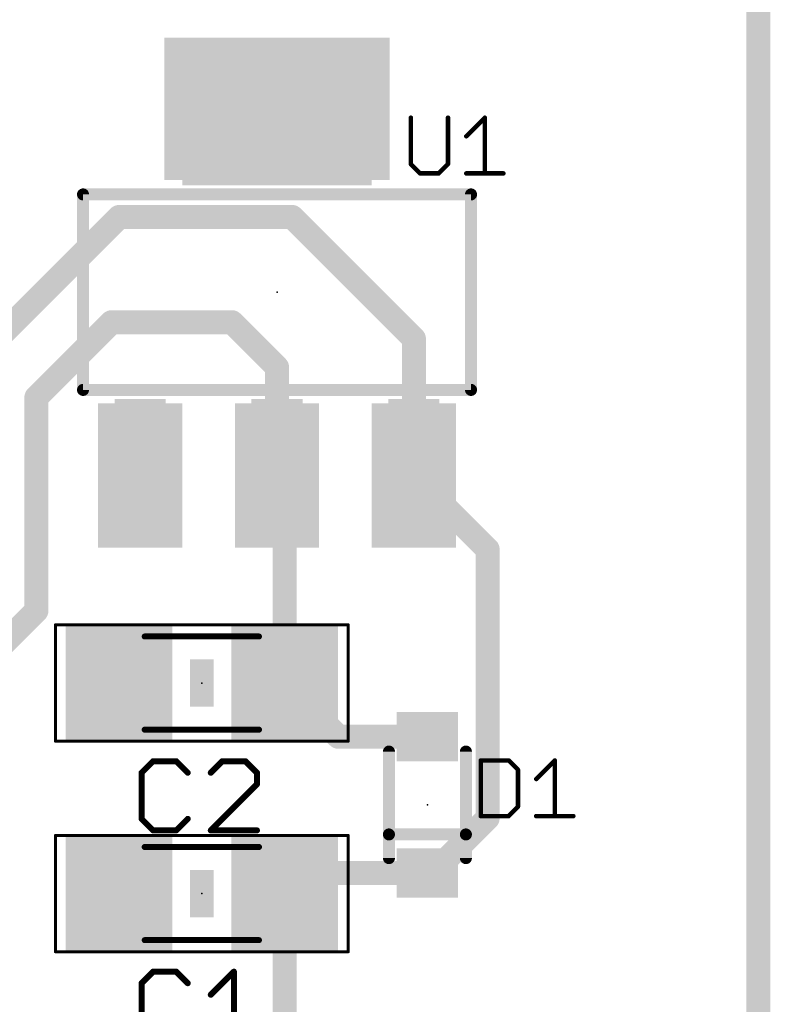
# Model space of a CAD drawing. Extents: x -0.6 to 56.6, y -0.1 to 45.4.
# Tile 10 of 11: x 43.9 to 56.6, y 15.1 to 31.8. Entities that reach past the tile are written whole.
import ezdxf

# ---------------------------------------------------------------- set-up
doc = ezdxf.new("R2010")
doc.units = 0
for name, color, linetype in [('1', 14, 'CONTINUOUS'), ('16', 174, 'CONTINUOUS'), ('20', 178, 'CONTINUOUS'), ('21', 250, 'CONTINUOUS'), ('23', 178, 'CONTINUOUS'), ('25', 250, 'CONTINUOUS'), ('29', 250, 'CONTINUOUS'), ('31', 250, 'CONTINUOUS'), ('35', 250, 'CONTINUOUS'), ('39', 14, 'CONTINUOUS'), ('51', 250, 'CONTINUOUS')]:
    doc.layers.add(name, color=color, linetype=linetype)

# ---------------------------------------------------------------- blocks, each defined once
blk = doc.blocks.new('RECT')
blk.add_solid([(-0.5, -0.5), (0.5, -0.5), (-0.5, 0.5), (0.5, 0.5)])

msp = doc.modelspace()

# ---------------------------------------------------------------- linework, layer by layer
at = {"layer": '1', "const_width": 0.4064}
for points in [[(56.388, 0.127), (56.388, 45.212)], [(42.2914, 25.146), (45.5934, 28.448)], [(45.5934, 28.448), (48.514, 28.448)], [(48.514, 28.448), (50.5714, 26.3906)], [(44.196, 25.4), (45.466, 26.67)], [(45.466, 26.67), (47.498, 26.67)], [(47.498, 26.67), (48.26, 25.908)], [(50.5714, 24.0792), (50.5714, 26.3906)], [(48.26, 25.908), (48.26, 24.0792)], [(44.196, 21.796), (44.196, 25.4)], [(48.39, 23.9492), (48.26, 24.0792)], [(48.39, 20.574), (48.39, 23.9492)], [(51.816, 22.8346), (50.5714, 24.0792)], [(51.816, 18.288), (51.816, 22.8346)], [(42.696, 20.296), (44.196, 21.796)], [(48.514, 20.45), (48.39, 20.574)], [(49.2974, 19.6666), (48.39, 20.574)], [(50.8, 19.6666), (49.2974, 19.6666)], [(50.8946, 17.3666), (51.816, 18.288)], [(48.7386, 17.3666), (48.39, 17.018)], [(50.8, 17.3666), (48.7386, 17.3666)], [(50.8, 17.3666), (50.8946, 17.3666)], [(48.39, 17.018), (48.39, 7.028)]]:
    msp.add_lwpolyline(points, dxfattribs=at)
at = {"layer": '1', "const_width": 0.2032}
for points in [[(45.5934, 28.5496, 1), (45.5934, 28.3464)], [(45.6652, 28.3762, 1), (45.5216, 28.5198)], [(48.5858, 28.5198, 1), (48.4422, 28.3762)], [(48.514, 28.3464, 1), (48.514, 28.5496)], [(45.466, 26.7716, 1), (45.466, 26.5684)], [(45.5378, 26.5982, 1), (45.3942, 26.7418)], [(47.5698, 26.7418, 1), (47.4262, 26.5982)], [(47.498, 26.5684, 1), (47.498, 26.7716)], [(50.673, 26.3906, 1), (50.4698, 26.3906)], [(50.4996, 26.3188, 1), (50.6432, 26.4624)], [(48.3616, 25.908, 1), (48.1584, 25.908)], [(48.1882, 25.8362, 1), (48.3318, 25.9798)], [(44.2976, 25.4, 1), (44.0944, 25.4)], [(44.1242, 25.4718, 1), (44.2678, 25.3282)], [(48.1584, 24.0792, 1), (48.3616, 24.0792)], [(48.3318, 24.151, 1), (48.1882, 24.0074)], [(48.4916, 23.9492, 1), (48.2884, 23.9492)], [(48.3182, 23.8774, 1), (48.4618, 24.021)], [(50.4698, 24.0792, 1), (50.673, 24.0792)], [(50.6432, 24.151, 1), (50.4996, 24.0074)], [(51.9176, 22.8346, 1), (51.7144, 22.8346)], [(51.7442, 22.7628, 1), (51.8878, 22.9064)], [(44.2678, 21.7242, 1), (44.1242, 21.8678)], [(44.0944, 21.796, 1), (44.2976, 21.796)], [(48.2884, 20.574, 1), (48.4916, 20.574)], [(48.4618, 20.6458, 1), (48.3182, 20.5022)], [(48.4618, 20.6458, 1), (48.3182, 20.5022)], [(48.4422, 20.3782, 1), (48.5858, 20.5218)], [(49.2974, 19.7682, 1), (49.2974, 19.565)], [(49.2256, 19.5948, 1), (49.3692, 19.7384)], [(50.8, 19.565, 1), (50.8, 19.7682)], [(51.8878, 18.2162, 1), (51.7442, 18.3598)], [(51.7144, 18.288, 1), (51.9176, 18.288)], [(48.7386, 17.4682, 1), (48.7386, 17.265)], [(48.8104, 17.2948, 1), (48.6668, 17.4384)], [(50.8, 17.4682, 1), (50.8, 17.265)], [(50.8228, 17.4384, 1), (50.9664, 17.2948)], [(50.8, 17.265, 1), (50.8, 17.4682)], [(50.8946, 17.265, 1), (50.8946, 17.4682)], [(48.4916, 17.018, 1), (48.2884, 17.018)], [(48.3182, 17.0898, 1), (48.4618, 16.9462)]]:
    msp.add_lwpolyline(points, format="xyb", dxfattribs=at)
at = {"layer": '16', "const_width": 0.4064}
msp.add_lwpolyline([(56.388, 0.127), (56.388, 45.212)], dxfattribs=at)
at = {"layer": '20', "const_width": 0.254}
msp.add_lwpolyline([(56.388, 0), (56.388, 45.212)], dxfattribs=at)
at = {"layer": '21', "const_width": 0.2032}
for points in [[(44.9834, 25.527), (44.9834, 28.829)], [(44.9834, 28.829), (51.5366, 28.829)], [(51.5366, 28.829), (51.5366, 25.527)], [(51.5366, 25.527), (44.9834, 25.527)], [(50.15, 18.0166), (50.15, 19.4166)], [(51.45, 18.0166), (51.45, 19.4166)], [(50.15, 17.6166), (50.15, 18.0166)], [(50.15, 18.0166), (51.45, 18.0166)], [(51.45, 17.6166), (51.45, 18.0166)]]:
    msp.add_lwpolyline(points, dxfattribs=at)
at = {"layer": '21', "const_width": 0.1016}
for points in [[(45.0342, 28.829, 1), (44.9326, 28.829)], [(44.9834, 28.8798, 1), (44.9834, 28.7782)], [(51.5874, 28.829, 1), (51.4858, 28.829)], [(51.5366, 28.7782, 1), (51.5366, 28.8798)], [(44.9834, 25.5778, 1), (44.9834, 25.4762)], [(51.5366, 25.4762, 1), (51.5366, 25.5778)], [(44.9326, 25.527, 1), (45.0342, 25.527)], [(51.4858, 25.527, 1), (51.5874, 25.527)], [(50.2008, 19.4166, 1), (50.0992, 19.4166)], [(51.5008, 19.4166, 1), (51.3992, 19.4166)], [(50.2008, 18.0166, 1), (50.0992, 18.0166)], [(50.15, 18.0674, 1), (50.15, 17.9658)], [(50.0992, 18.0166, 1), (50.2008, 18.0166)], [(51.5008, 18.0166, 1), (51.3992, 18.0166)], [(51.3992, 18.0166, 1), (51.5008, 18.0166)], [(51.45, 17.9658, 1), (51.45, 18.0674)], [(50.0992, 17.6166, 1), (50.2008, 17.6166)], [(51.3992, 17.6166, 1), (51.5008, 17.6166)]]:
    msp.add_lwpolyline(points, format="xyb", dxfattribs=at)
at = {"layer": '23'}
for p in [(48.26, 27.178), (46.99, 20.574), (50.8, 18.5166), (46.99, 17.018)]:
    msp.add_point(p, dxfattribs=at)
at = {"layer": '25'}
for points, const_width in [([(50.5206, 30.1252), (50.5206, 29.3414)], 0.0762), ([(51.1477, 29.3414), (51.1477, 30.1252)], 0.0762), ([(51.4561, 29.8117), (51.7697, 30.1252)], 0.0762), ([(51.7697, 30.1252), (51.7697, 29.1846)], 0.0762), ([(50.5206, 29.3414), (50.6774, 29.1846)], 0.0762), ([(50.9909, 29.1846), (51.1477, 29.3414)], 0.0762), ([(50.6774, 29.1846), (50.9909, 29.1846)], 0.0762), ([(51.4561, 29.1846), (52.0832, 29.1846)], 0.0762), ([(46.1669, 19.2542), (45.972, 19.0593)], 0.1016), ([(46.5567, 19.2542), (46.1669, 19.2542)], 0.1016), ([(46.7516, 19.0593), (46.5567, 19.2542)], 0.1016), ([(47.3363, 19.2542), (47.1414, 19.0593)], 0.1016), ([(47.7261, 19.2542), (47.3363, 19.2542)], 0.1016), ([(47.921, 19.0593), (47.7261, 19.2542)], 0.1016), ([(51.7017, 19.2667), (51.7017, 18.3261)], 0.0762), ([(52.172, 19.2667), (51.7017, 19.2667)], 0.0762), ([(52.3288, 19.1099), (52.172, 19.2667)], 0.0762), ([(52.6372, 18.9532), (52.9508, 19.2667)], 0.0762), ([(52.9508, 19.2667), (52.9508, 18.3261)], 0.0762), ([(52.3288, 18.4829), (52.3288, 19.1099)], 0.0762), ([(45.972, 19.0593), (45.972, 18.2797)], 0.1016), ([(47.921, 18.8644), (47.921, 19.0593)], 0.1016), ([(47.1414, 18.0848), (47.921, 18.8644)], 0.1016), ([(52.172, 18.3261), (52.3288, 18.4829)], 0.0762), ([(45.972, 18.2797), (46.1669, 18.0848)], 0.1016), ([(46.5567, 18.0848), (46.7516, 18.2797)], 0.1016), ([(51.7017, 18.3261), (52.172, 18.3261)], 0.0762), ([(52.6372, 18.3261), (53.2643, 18.3261)], 0.0762), ([(46.1669, 18.0848), (46.5567, 18.0848)], 0.1016), ([(47.921, 18.0848), (47.1414, 18.0848)], 0.1016), ([(46.1669, 15.6982), (45.972, 15.5033)], 0.1016), ([(46.5567, 15.6982), (46.1669, 15.6982)], 0.1016), ([(46.7516, 15.5033), (46.5567, 15.6982)], 0.1016), ([(47.1414, 15.3084), (47.5312, 15.6982)], 0.1016), ([(47.5312, 15.6982), (47.5312, 14.5288)], 0.1016), ([(45.972, 15.5033), (45.972, 14.7237)], 0.1016)]:
    msp.add_lwpolyline(points, dxfattribs=dict(at, const_width=const_width))
for points, const_width in [([(50.5397, 30.1252, 1), (50.5016, 30.1252)], 0.0381), ([(51.1667, 30.1252, 1), (51.1286, 30.1252)], 0.0381), ([(51.7887, 30.1252, 1), (51.7506, 30.1252)], 0.0381), ([(51.7831, 30.1117, 1), (51.7562, 30.1387)], 0.0381), ([(51.4426, 29.8251, 1), (51.4696, 29.7982)], 0.0381), ([(50.5341, 29.3548, 1), (50.5071, 29.3279)], 0.0381), ([(50.5016, 29.3414, 1), (50.5397, 29.3414)], 0.0381), ([(51.1286, 29.3414, 1), (51.1667, 29.3414)], 0.0381), ([(51.1611, 29.3279, 1), (51.1342, 29.3548)], 0.0381), ([(50.6774, 29.2036, 1), (50.6774, 29.1655)], 0.0381), ([(50.6639, 29.1711, 1), (50.6908, 29.1981)], 0.0381), ([(50.9774, 29.1981, 1), (51.0044, 29.1711)], 0.0381), ([(50.9909, 29.1655, 1), (50.9909, 29.2036)], 0.0381), ([(51.4561, 29.2036, 1), (51.4561, 29.1655)], 0.0381), ([(51.7506, 29.1846, 1), (51.7887, 29.1846)], 0.0381), ([(52.0832, 29.1655, 1), (52.0832, 29.2036)], 0.0381), ([(46.1669, 19.2796, 1), (46.1669, 19.2288)], 0.0508), ([(46.1849, 19.2362, 1), (46.1489, 19.2722)], 0.0508), ([(46.5747, 19.2722, 1), (46.5387, 19.2362)], 0.0508), ([(46.5567, 19.2288, 1), (46.5567, 19.2796)], 0.0508), ([(47.3363, 19.2796, 1), (47.3363, 19.2288)], 0.0508), ([(47.3543, 19.2362, 1), (47.3183, 19.2722)], 0.0508), ([(47.7441, 19.2722, 1), (47.7081, 19.2362)], 0.0508), ([(47.7261, 19.2288, 1), (47.7261, 19.2796)], 0.0508), ([(51.7208, 19.2667, 1), (51.6827, 19.2667)], 0.0381), ([(51.7017, 19.2858, 1), (51.7017, 19.2477)], 0.0381), ([(52.1855, 19.2802, 1), (52.1585, 19.2532)], 0.0381), ([(52.172, 19.2477, 1), (52.172, 19.2858)], 0.0381), ([(52.9698, 19.2667, 1), (52.9317, 19.2667)], 0.0381), ([(52.9642, 19.2532, 1), (52.9373, 19.2802)], 0.0381), ([(52.3478, 19.1099, 1), (52.3097, 19.1099)], 0.0381), ([(52.3153, 19.0965, 1), (52.3422, 19.1234)], 0.0381), ([(45.954, 19.0773, 1), (45.99, 19.0413)], 0.0508), ([(45.9974, 19.0593, 1), (45.9466, 19.0593)], 0.0508), ([(46.7336, 19.0413, 1), (46.7696, 19.0773)], 0.0508), ([(47.1234, 19.0773, 1), (47.1594, 19.0413)], 0.0508), ([(47.9464, 19.0593, 1), (47.8956, 19.0593)], 0.0508), ([(47.903, 19.0413, 1), (47.939, 19.0773)], 0.0508), ([(52.6237, 18.9666, 1), (52.6507, 18.9397)], 0.0381), ([(47.8956, 18.8644, 1), (47.9464, 18.8644)], 0.0508), ([(47.939, 18.8464, 1), (47.903, 18.8824)], 0.0508), ([(52.3097, 18.4829, 1), (52.3478, 18.4829)], 0.0381), ([(52.3422, 18.4694, 1), (52.3153, 18.4963)], 0.0381), ([(45.99, 18.2977, 1), (45.954, 18.2617)], 0.0508), ([(45.9466, 18.2797, 1), (45.9974, 18.2797)], 0.0508), ([(46.7696, 18.2617, 1), (46.7336, 18.2977)], 0.0508), ([(51.7017, 18.3452, 1), (51.7017, 18.3071)], 0.0381), ([(51.6827, 18.3261, 1), (51.7208, 18.3261)], 0.0381), ([(52.1585, 18.3396, 1), (52.1855, 18.3126)], 0.0381), ([(52.172, 18.3071, 1), (52.172, 18.3452)], 0.0381), ([(52.6372, 18.3452, 1), (52.6372, 18.3071)], 0.0381), ([(52.9317, 18.3261, 1), (52.9698, 18.3261)], 0.0381), ([(53.2643, 18.3071, 1), (53.2643, 18.3452)], 0.0381), ([(46.1669, 18.1102, 1), (46.1669, 18.0594)], 0.0508), ([(46.5567, 18.0594, 1), (46.5567, 18.1102)], 0.0508), ([(47.1414, 18.1102, 1), (47.1414, 18.0594)], 0.0508), ([(47.921, 18.0594, 1), (47.921, 18.1102)], 0.0508), ([(46.1489, 18.0668, 1), (46.1849, 18.1028)], 0.0508), ([(46.5387, 18.1028, 1), (46.5747, 18.0668)], 0.0508), ([(47.1234, 18.1028, 1), (47.1594, 18.0668)], 0.0508), ([(46.1669, 15.7236, 1), (46.1669, 15.6728)], 0.0508), ([(46.1849, 15.6802, 1), (46.1489, 15.7162)], 0.0508), ([(46.5747, 15.7162, 1), (46.5387, 15.6802)], 0.0508), ([(46.5567, 15.6728, 1), (46.5567, 15.7236)], 0.0508), ([(47.5566, 15.6982, 1), (47.5058, 15.6982)], 0.0508), ([(47.5492, 15.6802, 1), (47.5132, 15.7162)], 0.0508), ([(45.954, 15.5213, 1), (45.99, 15.4853)], 0.0508), ([(45.9974, 15.5033, 1), (45.9466, 15.5033)], 0.0508), ([(46.7336, 15.4853, 1), (46.7696, 15.5213)], 0.0508), ([(47.1234, 15.3264, 1), (47.1594, 15.2904)], 0.0508)]:
    msp.add_lwpolyline(points, format="xyb", dxfattribs=dict(at, const_width=const_width))
at = {"layer": '39', "const_width": 0.0508}
for points in [[(44.517, 21.557), (49.463, 21.557)], [(44.517, 19.591), (44.517, 21.557)], [(49.463, 21.557), (49.463, 19.591)], [(49.463, 19.591), (44.517, 19.591)], [(44.517, 18.001), (49.463, 18.001)], [(44.517, 16.035), (44.517, 18.001)], [(49.463, 18.001), (49.463, 16.035)], [(49.463, 16.035), (44.517, 16.035)]]:
    msp.add_lwpolyline(points, dxfattribs=at)
at = {"layer": '39', "const_width": 0.0254}
for points in [[(44.517, 21.5697, 1), (44.517, 21.5443)], [(44.5297, 21.557, 1), (44.5043, 21.557)], [(49.4757, 21.557, 1), (49.4503, 21.557)], [(49.463, 21.5443, 1), (49.463, 21.5697)], [(44.517, 19.6037, 1), (44.517, 19.5783)], [(44.5043, 19.591, 1), (44.5297, 19.591)], [(49.4503, 19.591, 1), (49.4757, 19.591)], [(49.463, 19.5783, 1), (49.463, 19.6037)], [(44.517, 18.0137, 1), (44.517, 17.9883)], [(44.5297, 18.001, 1), (44.5043, 18.001)], [(49.4757, 18.001, 1), (49.4503, 18.001)], [(49.463, 17.9883, 1), (49.463, 18.0137)], [(44.517, 16.0477, 1), (44.517, 16.0223)], [(44.5043, 16.035, 1), (44.5297, 16.035)], [(49.4503, 16.035, 1), (49.4757, 16.035)], [(49.463, 16.0223, 1), (49.463, 16.0477)]]:
    msp.add_lwpolyline(points, format="xyb", dxfattribs=at)
at = {"layer": '51', "const_width": 0.1016}
for points in [[(47.955, 21.361), (46.025, 21.361)], [(47.955, 19.787), (46.025, 19.787)], [(47.955, 17.805), (46.025, 17.805)], [(47.955, 16.231), (46.025, 16.231)]]:
    msp.add_lwpolyline(points, dxfattribs=at)
at = {"layer": '51', "const_width": 0.0508}
for points in [[(46.025, 21.3864, 1), (46.025, 21.3356)], [(47.955, 21.3356, 1), (47.955, 21.3864)], [(46.025, 19.8124, 1), (46.025, 19.7616)], [(47.955, 19.7616, 1), (47.955, 19.8124)], [(46.025, 17.8304, 1), (46.025, 17.7796)], [(47.955, 17.7796, 1), (47.955, 17.8304)], [(46.025, 16.2564, 1), (46.025, 16.2056)], [(47.955, 16.2056, 1), (47.955, 16.2564)]]:
    msp.add_lwpolyline(points, format="xyb", dxfattribs=at)

# ---------------------------------------------------------------- block references
at = {"layer": '1'}
for p, xscale, yscale in [((48.26, 30.277), 3.6, 2.2), ((45.9486, 24.0792), 1.2192, 2.2352), ((48.26, 24.0792), 1.2192, 2.2352), ((50.5714, 24.0792), 1.2192, 2.2352)]:
    msp.add_blockref('RECT', p, dxfattribs=dict(at, xscale=xscale, yscale=yscale))
for p, xscale, yscale, rotation in [((45.59, 20.574), 1.6, 1.8, 180), ((48.39, 20.574), 1.6, 1.8, 180), ((50.8, 19.6666), 0.63, 0.83, 90), ((45.59, 17.018), 1.6, 1.8, 180), ((48.39, 17.018), 1.6, 1.8, 180), ((50.8, 17.3666), 0.63, 0.83, 90)]:
    msp.add_blockref('RECT', p, dxfattribs=dict(at, xscale=xscale, yscale=yscale, rotation=rotation))
at = {"layer": '29'}
for p, xscale, yscale in [((48.26, 30.277), 3.8032, 2.4032), ((45.9486, 24.0792), 1.4224, 2.4384), ((48.26, 24.0792), 1.4224, 2.4384), ((50.5714, 24.0792), 1.4224, 2.4384)]:
    msp.add_blockref('RECT', p, dxfattribs=dict(at, xscale=xscale, yscale=yscale))
for p, xscale, yscale, rotation in [((45.59, 20.574), 1.8032, 2.0032, 180), ((48.39, 20.574), 1.8032, 2.0032, 180), ((50.8, 19.6666), 0.8332, 1.0332, 90), ((45.59, 17.018), 1.8032, 2.0032, 180), ((48.39, 17.018), 1.8032, 2.0032, 180), ((50.8, 17.3666), 0.8332, 1.0332, 90)]:
    msp.add_blockref('RECT', p, dxfattribs=dict(at, xscale=xscale, yscale=yscale, rotation=rotation))
at = {"layer": '31'}
for p, xscale, yscale in [((48.26, 30.277), 3.6, 2.2), ((45.9486, 24.0792), 1.2192, 2.2352), ((48.26, 24.0792), 1.2192, 2.2352), ((50.5714, 24.0792), 1.2192, 2.2352)]:
    msp.add_blockref('RECT', p, dxfattribs=dict(at, xscale=xscale, yscale=yscale))
for p, xscale, yscale, rotation in [((45.59, 20.574), 1.6, 1.8, 180), ((48.39, 20.574), 1.6, 1.8, 180), ((50.8, 19.6666), 0.63, 0.83, 90), ((45.59, 17.018), 1.6, 1.8, 180), ((48.39, 17.018), 1.6, 1.8, 180), ((50.8, 17.3666), 0.63, 0.83, 90)]:
    msp.add_blockref('RECT', p, dxfattribs=dict(at, xscale=xscale, yscale=yscale, rotation=rotation))
at = {"layer": '35', "xscale": 0.3998, "yscale": 0.8002, "rotation": 180}
for p in [(46.99, 20.574), (46.99, 17.018)]:
    msp.add_blockref('RECT', p, dxfattribs=at)
at = {"layer": '51', "yscale": 1.8542}
for p, xscale in [((48.26, 29.9085), 3.2004), ((48.26, 29.9085), 3.2004), ((45.9486, 24.4475), 0.8636), ((45.9486, 24.4475), 0.8636), ((48.26, 24.4475), 0.8636), ((48.26, 24.4475), 0.8636), ((50.5714, 24.4475), 0.8636), ((50.5714, 24.4475), 0.8636)]:
    msp.add_blockref('RECT', p, dxfattribs=dict(at, xscale=xscale))
at = {"layer": '51', "xscale": 0.7501, "yscale": 1.7, "rotation": 180}
for p in [(45.6633, 20.5731), (48.3167, 20.5749), (45.6633, 17.0171), (48.3167, 17.0189)]:
    msp.add_blockref('RECT', p, dxfattribs=at)

doc.saveas('drawing.dxf')
